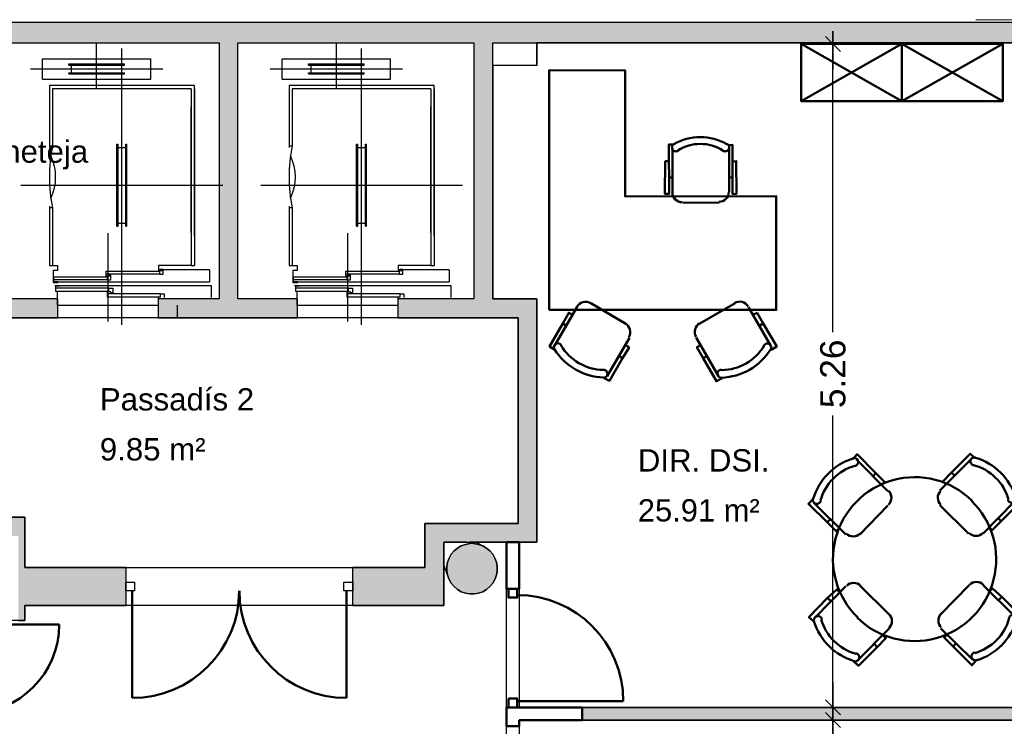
# Model space of a CAD drawing. Header units: metres. Extents: x -1 to 443, y -6 to 31.
# Tile 19 of 20: x 417.41 to 425.21, y 22.65 to 28.25. Entities that reach past the tile are written whole.
import ezdxf

# ---------------------------------------------------------------- set-up
doc = ezdxf.new("R2010")
doc.units = ezdxf.units.M
doc.header["$PDMODE"] = 65
doc.linetypes.add('CONTINUA', pattern=[0])
for name, color, linetype, lineweight in [('3D P3 MURS', 7, 'CONTINUA', 25), ('3D P3 MURS NOUS', 7, 'CONTINUA', 25), ('3D P3 PILAR', 7, 'CONTINUA', 25), ('P3 COTES', 7, 'CONTINUA', 25), ('P3 ESCALES 2D', 7, 'CONTINUA', 25), ('P3 LOCAL', 7, 'CONTINUA', 25), ('P3 MOBLES', 7, 'CONTINUA', 25), ('P3 SUP.LLIURE', 7, 'CONTINUA', 25)]:
    doc.layers.add(name, color=color, linetype=linetype, lineweight=lineweight)
doc.styles.add('ARIAL', font='arial.ttf')
doc.dimstyles.new('DIMSTYLE_3', dxfattribs={"dimtxt": 0.2, "dimasz": 0.2, "dimexe": 0, "dimexo": 1e-06, "dimgap": 0.1, "dimtad": 0, "dimrnd": 0.005, "dimzin": 4, "dimdsep": 46, "dimtxsty": 'ARIAL', "dimblk1": 'ALL_ML_STRICH', "dimblk2": 'ALL_ML_STRICH', "dimsah": 1, "dimcen": 0, "dimse1": 1, "dimse2": 1, "dimclrd": 2, "dimclre": 2, "dimclrt": 2, "dimadec": 0, "dimazin": 0, "dimtfac": 1, "dimtdec": 0, "dimtix": 1, "dimtmove": 2, "dimatfit": 3, "dimfxl": 0, "dimtzin": 0, "dimlwd": 0, "dimlwe": 35, "dimarcsym": 0})
doc.dimstyles.new('DIMSTYLE_6', dxfattribs={"dimtxt": 0.2, "dimasz": 0.2, "dimexe": 0, "dimexo": 1e-06, "dimgap": 0.1, "dimtad": 2, "dimdec": 0, "dimlfac": 100, "dimrnd": 0.5, "dimzin": 4, "dimdsep": 46, "dimtxsty": 'ARIAL', "dimblk1": 'ALL_ML_STRICH', "dimblk2": 'ALL_ML_STRICH', "dimsah": 1, "dimcen": 0, "dimse1": 1, "dimse2": 1, "dimclrd": 2, "dimclre": 2, "dimclrt": 2, "dimadec": 0, "dimazin": 0, "dimtfac": 1, "dimtdec": 0, "dimtix": 1, "dimtmove": 2, "dimatfit": 3, "dimfxl": 0, "dimtvp": 1.2, "dimtzin": 0, "dimlwd": 0, "dimlwe": 35, "dimarcsym": 0})

# ---------------------------------------------------------------- blocks, each defined once
blk = doc.blocks.new('_CLOSEDFILLED')
at = {"color": 0, "linetype": 'ByBlock', "lineweight": -2}
blk.add_solid([(-1, 0), (0, 0), (-1, 0)], dxfattribs=at)
blk = doc.blocks.new('OBJETO_COMPLEJO_9')
at = {"layer": 'P3 MOBLES', "color": 202, "linetype": 'CONTINUA', "lineweight": 50, "transparency": 33554687}
for p, q in [((424.2891, 24.5146), (424.0394, 24.7643)), ((424.9495, 24.7685), (424.6997, 24.5188)), ((424.7929, 24.6627), (424.8183, 24.6373)), ((424.1918, 24.6585), (424.1706, 24.6331)), ((424.2595, 24.5865), (424.2425, 24.5654)), ((425.0426, 24.1801), (425.2881, 24.4299)), ((423.7007, 24.4214), (423.9547, 24.1717)), ((424.0648, 24.1717), (424.2891, 24.4003)), ((424.6997, 24.4045), (424.9283, 24.1801)), ((423.8065, 24.269), (423.8319, 24.2902)), ((425.1865, 24.2775), (425.1611, 24.3029)), ((425.1103, 24.2098), (425.0934, 24.2267)), ((423.9547, 23.7611), (423.7092, 23.5113)), ((423.887, 23.7357), (423.9039, 23.7145)), ((424.2976, 23.5367), (424.069, 23.7653)), ((424.9326, 23.7695), (424.7082, 23.5409)), ((425.2966, 23.5198), (425.0426, 23.7695)), ((423.8108, 23.6679), (423.8362, 23.6425)), ((425.1908, 23.6764), (425.1654, 23.651)), ((424.0478, 23.1726), (424.2976, 23.4266)), ((424.7082, 23.4266), (424.958, 23.1811)), ((424.7378, 23.3589), (424.7548, 23.3758)), ((424.2045, 23.2785), (424.1791, 23.3039)), ((424.8056, 23.2827), (424.8267, 23.3081))]:
    blk.add_line(p, q, dxfattribs=at)
for points in [[(424.0097, 24.7685), (424.0436, 24.8066), (424.1918, 24.6585), (424.2637, 24.5865), (424.2383, 24.5654)], [(424.0287, 24.7152), (424.0328, 24.7164), (424.0367, 24.7182), (424.0402, 24.7204), (424.0435, 24.7231), (424.0463, 24.7262), (424.0488, 24.7296), (424.0507, 24.7334), (424.0522, 24.7374), (424.0531, 24.7416), (424.0534, 24.7459), (424.0532, 24.7501), (424.0524, 24.7542), (424.0511, 24.7582), (424.0492, 24.762), (424.0469, 24.7655), (424.044, 24.7687), (424.0408, 24.7715), (424.0372, 24.7739), (424.0334, 24.7757), (424.0294, 24.777), (424.0253, 24.7777), (424.0211, 24.7779), (424.0168, 24.7775), (424.0126, 24.7766)], [(424.9791, 24.777), (424.941, 24.8109), (424.7929, 24.6627), (424.7251, 24.5908), (424.7505, 24.5654)], [(424.9828, 24.781), (424.9786, 24.7818), (424.9744, 24.7822), (424.9702, 24.7819), (424.966, 24.7811), (424.9621, 24.7797), (424.9583, 24.7779), (424.9548, 24.7755), (424.9515, 24.7727), (424.9487, 24.7694), (424.9464, 24.7658), (424.9446, 24.762), (424.9434, 24.758), (424.9426, 24.7539), (424.9424, 24.7497), (424.9428, 24.7454), (424.9438, 24.7412), (424.9453, 24.7372), (424.9473, 24.7335), (424.9498, 24.7301), (424.9527, 24.727), (424.956, 24.7244), (424.9596, 24.7222), (424.9635, 24.7205), (424.9676, 24.7193)], [(424.2933, 24.4075), (424.3033, 24.4199), (424.3104, 24.4335), (424.3146, 24.4481), (424.3159, 24.4631), (424.3144, 24.478), (424.31, 24.4925), (424.3027, 24.5061), (424.2926, 24.5183)], [(424.7068, 24.5175), (424.6968, 24.5052), (424.6897, 24.4915), (424.6855, 24.477), (424.6842, 24.462), (424.6857, 24.4471), (424.6901, 24.4326), (424.6974, 24.419), (424.7075, 24.4068)], [(423.6922, 24.4511), (423.6584, 24.413), (423.8065, 24.269), (423.8785, 24.1971), (423.9039, 24.2225)], [(423.6948, 24.4542), (423.6939, 24.45), (423.6936, 24.4458), (423.6939, 24.4416), (423.6947, 24.4375), (423.696, 24.4335), (423.6979, 24.4297), (423.7002, 24.4262), (423.7031, 24.423), (423.7064, 24.4201), (423.7099, 24.4178), (423.7137, 24.416), (423.7177, 24.4148), (423.7219, 24.414), (423.7261, 24.4139), (423.7303, 24.4142), (423.7345, 24.4152), (423.7385, 24.4167), (423.7423, 24.4187), (423.7457, 24.4212), (423.7487, 24.4241), (423.7514, 24.4274), (423.7535, 24.431), (423.7552, 24.4349), (423.7564, 24.439)], [(425.2966, 24.4595), (425.3347, 24.4257), (425.1865, 24.2775), (425.1146, 24.2055), (425.0892, 24.2309)], [(425.2395, 24.4471), (425.2408, 24.443), (425.2425, 24.4391), (425.2448, 24.4355), (425.2474, 24.4323), (425.2505, 24.4294), (425.2539, 24.427), (425.2577, 24.425), (425.2618, 24.4235), (425.266, 24.4226), (425.2702, 24.4223), (425.2744, 24.4226), (425.2785, 24.4233), (425.2825, 24.4247), (425.2863, 24.4265), (425.2898, 24.4289), (425.2931, 24.4317), (425.2959, 24.435), (425.2982, 24.4385), (425.3, 24.4423), (425.3013, 24.4463), (425.3021, 24.4505), (425.3023, 24.4547), (425.3019, 24.4589), (425.301, 24.4631)], [(423.9582, 24.1782), (423.9706, 24.1682), (423.9842, 24.1612), (423.9988, 24.157), (424.0137, 24.1556), (424.0287, 24.1571), (424.0432, 24.1615), (424.0567, 24.1688), (424.069, 24.1789)], [(424.9319, 24.1824), (424.9442, 24.1725), (424.9579, 24.1654), (424.9724, 24.1612), (424.9874, 24.1598), (425.0024, 24.1614), (425.0168, 24.1658), (425.0304, 24.173), (425.0426, 24.1832)], [(423.7007, 23.4817), (423.6626, 23.5155), (423.8108, 23.6679), (423.8827, 23.7357), (423.9081, 23.7145)], [(424.0725, 23.7647), (424.0601, 23.7747), (424.0464, 23.7818), (424.0319, 23.786), (424.0169, 23.7873), (424.002, 23.7858), (423.9875, 23.7814), (423.9739, 23.7741), (423.9617, 23.764)], [(425.0461, 23.7732), (425.0338, 23.7832), (425.0201, 23.7902), (425.0056, 23.7945), (424.9906, 23.7958), (424.9756, 23.7943), (424.9612, 23.7899), (424.9476, 23.7826), (424.9354, 23.7725)], [(425.3051, 23.4901), (425.3389, 23.5282), (425.1908, 23.6764), (425.1188, 23.7441), (425.0934, 23.7187)], [(423.7648, 23.5001), (423.7636, 23.5042), (423.7618, 23.5081), (423.7596, 23.5117), (423.7569, 23.5149), (423.7538, 23.5178), (423.7504, 23.5202), (423.7466, 23.5222), (423.7426, 23.5236), (423.7384, 23.5245), (423.7341, 23.5249), (423.7299, 23.5246), (423.7258, 23.5238), (423.7218, 23.5225), (423.718, 23.5207), (423.7145, 23.5183), (423.7113, 23.5154), (423.7084, 23.5122), (423.7061, 23.5086), (423.7043, 23.5048), (423.703, 23.5008), (423.7023, 23.4967), (423.7021, 23.4925), (423.7024, 23.4883), (423.7034, 23.4841)], [(424.2976, 23.4296), (424.3075, 23.442), (424.3146, 23.4556), (424.3188, 23.4702), (424.3201, 23.4852), (424.3186, 23.5001), (424.3142, 23.5146), (424.3069, 23.5282), (424.2968, 23.5404)], [(424.711, 23.5439), (424.701, 23.5315), (424.694, 23.5179), (424.6898, 23.5033), (424.6884, 23.4883), (424.69, 23.4734), (424.6944, 23.4589), (424.7016, 23.4453), (424.7117, 23.4331)], [(425.3095, 23.4929), (425.3104, 23.4972), (425.3107, 23.5014), (425.3105, 23.5056), (425.3097, 23.5097), (425.3083, 23.5137), (425.3065, 23.5175), (425.3041, 23.521), (425.3012, 23.5242), (425.298, 23.527), (425.2944, 23.5293), (425.2906, 23.5311), (425.2866, 23.5324), (425.2825, 23.5331), (425.2782, 23.5333), (425.274, 23.5329), (425.2698, 23.532), (425.2658, 23.5304), (425.262, 23.5284), (425.2586, 23.5259), (425.2556, 23.5231), (425.253, 23.5198), (425.2508, 23.5162), (425.2491, 23.5123), (425.2479, 23.5081)], [(424.0182, 23.1642), (424.0563, 23.1303), (424.2045, 23.2785), (424.2722, 23.3504), (424.2468, 23.3758)], [(424.9876, 23.1726), (424.9537, 23.1345), (424.8056, 23.2827), (424.7336, 23.3547), (424.759, 23.3801)], [(424.0215, 23.1662), (424.0257, 23.1653), (424.03, 23.165), (424.0342, 23.1653), (424.0383, 23.1661), (424.0423, 23.1674), (424.046, 23.1693), (424.0496, 23.1717), (424.0528, 23.1745), (424.0556, 23.1778), (424.0579, 23.1813), (424.0597, 23.1852), (424.061, 23.1892), (424.0617, 23.1933), (424.0619, 23.1975), (424.0615, 23.2017), (424.0605, 23.2059), (424.059, 23.21), (424.057, 23.2137), (424.0545, 23.2171), (424.0516, 23.2201), (424.0484, 23.2228), (424.0448, 23.225), (424.0409, 23.2267), (424.0367, 23.2278)], [(424.9757, 23.2362), (424.9715, 23.235), (424.9677, 23.2332), (424.9641, 23.231), (424.9609, 23.2283), (424.958, 23.2252), (424.9556, 23.2218), (424.9536, 23.218), (424.9521, 23.214), (424.9512, 23.2098), (424.9509, 23.2055), (424.9511, 23.2013), (424.9519, 23.1972), (424.9533, 23.1932), (424.9551, 23.1894), (424.9575, 23.1859), (424.9603, 23.1827), (424.9636, 23.1799), (424.9671, 23.1775), (424.9709, 23.1757), (424.9749, 23.1744), (424.979, 23.1737), (424.9832, 23.1735), (424.9875, 23.1738), (424.9917, 23.1748)]]:
    blk.add_lwpolyline(points, dxfattribs=at)
for centre, radius, start, end in [((424.1528, 24.3188), 0.476, 107.26536, 163.51023), ((424.8474, 24.323), 0.476, 17.26473, 73.5101), ((424.1359, 24.3358), 0.3956, 105.98923, 164.78982), ((424.8643, 24.3399), 0.3956, 15.98971, 74.78961), ((424.5009, 23.9777), 0.6478, 45.31144, 225.82203), ((424.4992, 23.9737), 0.6478, 225.3114, 45.82206), ((424.14, 23.6073), 0.3956, 195.98917, 254.78945), ((424.8685, 23.6114), 0.3956, 285.98907, 344.78926), ((424.8515, 23.6284), 0.476, 287.26532, 343.50997), ((424.1569, 23.6242), 0.476, 197.26536, 253.51026)]:
    blk.add_arc(centre, radius, start, end, dxfattribs=at)
blk = doc.blocks.new('OBJETO_COMPLEJO_10')
at = {"layer": 'P3 MOBLES', "color": 202, "linetype": 'CONTINUA', "lineweight": 50, "transparency": 33554687}
for p, q in [((422.5808, 27.234), (422.5802, 26.8837)), ((423.0302, 26.8835), (423.0308, 27.2339)), ((423.0556, 27.0036), (423.029, 27.0006)), ((422.5533, 27.0019), (422.579, 27.0008)), ((422.6622, 26.8014), (422.952, 26.8006)), ((421.935, 26.0035), (422.2121, 25.8409)), ((423.0774, 26.0038), (422.7966, 25.8426)), ((421.6472, 25.6663), (421.8251, 25.9748)), ((423.3609, 25.6668), (423.1834, 25.9727)), ((421.7107, 25.8433), (421.7412, 25.8239)), ((423.299, 25.8443), (423.2689, 25.8248)), ((422.2408, 25.731), (422.0638, 25.4267)), ((422.7688, 25.7316), (422.9463, 25.4258)), ((422.2341, 25.6588), (422.2102, 25.6683)), ((422.7788, 25.656), (422.7988, 25.669)), ((422.185, 25.5697), (422.1577, 25.5842)), ((422.8251, 25.5683), (422.8543, 25.5837))]:
    blk.add_line(p, q, dxfattribs=at)
blk.add_lwpolyline([(421.604, 25.9524), (423.404, 25.9519), (423.4042, 26.8519), (422.2053, 26.8506), (422.2051, 27.8502), (421.604, 27.852), (421.604, 25.9524)], close=True, dxfattribs=at)
for points in [[(422.5547, 27.1314), (422.524, 27.1292), (422.5211, 26.8702), (422.5559, 26.8715), (422.5521, 27.2618), (422.5952, 27.2613)], [(422.6258, 27.2131), (422.6201, 27.2102), (422.6141, 27.2086), (422.608, 27.2081), (422.602, 27.2088), (422.5962, 27.2106), (422.5909, 27.2135), (422.5861, 27.2175), (422.5821, 27.2225), (422.5791, 27.2281), (422.5774, 27.2341), (422.5769, 27.2402), (422.5775, 27.2462), (422.5793, 27.252), (422.5821, 27.2574), (422.586, 27.2622), (422.591, 27.2662)], [(423.0157, 27.266), (423.0206, 27.2619), (423.0245, 27.2571), (423.0274, 27.2517), (423.0292, 27.2459), (423.0298, 27.2399), (423.0293, 27.2338), (423.0275, 27.2278), (423.0246, 27.2222), (423.0206, 27.2172), (423.0158, 27.2133), (423.0104, 27.2104), (423.0047, 27.2085), (422.9987, 27.2078), (422.9926, 27.2083), (422.9866, 27.21), (422.9809, 27.2129)], [(423.0562, 27.129), (423.0869, 27.1311), (423.0881, 26.8713), (423.0574, 26.8691), (423.0577, 27.2585), (423.0186, 27.2581)], [(422.6586, 26.8048), (422.6428, 26.8064), (422.6281, 26.8109), (422.6148, 26.8182), (422.6032, 26.8277), (422.5936, 26.8393), (422.5864, 26.8526), (422.5818, 26.8673), (422.5802, 26.8831)], [(423.0275, 26.8864), (423.0259, 26.8707), (423.0214, 26.856), (423.0141, 26.8427), (423.0046, 26.8311), (422.993, 26.8215), (422.9797, 26.8143), (422.965, 26.8097), (422.9492, 26.8081)], [(421.8236, 25.977), (421.8329, 25.9899), (421.8442, 26.0003), (421.8571, 26.0082), (421.8712, 26.0135), (421.886, 26.016), (421.9011, 26.0156), (421.9161, 26.0122), (421.9306, 26.0057)], [(423.0728, 26.0067), (423.0873, 26.0132), (423.1023, 26.0166), (423.1174, 26.017), (423.1322, 26.0146), (423.1463, 26.0093), (423.1592, 26.0014), (423.1705, 25.9909), (423.1798, 25.9781)], [(421.6494, 25.6356), (421.6073, 25.6618), (421.7107, 25.8433), (421.759, 25.9283), (421.7904, 25.913)], [(423.363, 25.6361), (423.4073, 25.6613), (423.299, 25.8443), (423.2518, 25.9279), (423.2184, 25.9133)], [(422.2077, 25.8431), (422.2206, 25.8338), (422.231, 25.8225), (422.2389, 25.8096), (422.2442, 25.7955), (422.2467, 25.7807), (422.2463, 25.7656), (422.2429, 25.7506), (422.2364, 25.7361)], [(422.7675, 25.7377), (422.7609, 25.7521), (422.7576, 25.7671), (422.7572, 25.7823), (422.7596, 25.7971), (422.7649, 25.8112), (422.7728, 25.8241), (422.7833, 25.8354), (422.7961, 25.8446)], [(421.6443, 25.6391), (421.6424, 25.6429), (421.641, 25.6469), (421.6401, 25.6511), (421.6398, 25.6553), (421.64, 25.6594), (421.6408, 25.6636), (421.6422, 25.6676), (421.6441, 25.6715), (421.6465, 25.675), (421.6493, 25.6782), (421.6525, 25.681), (421.656, 25.6832), (421.6598, 25.6851), (421.6638, 25.6863), (421.668, 25.6871), (421.6723, 25.6873), (421.6766, 25.6869), (421.6807, 25.6859), (421.6847, 25.6844), (421.6884, 25.6825), (421.6918, 25.68), (421.6948, 25.6771), (421.6975, 25.6738), (421.6997, 25.6701)], [(423.3047, 25.6687), (423.3069, 25.6724), (423.3096, 25.6757), (423.3127, 25.6786), (423.3161, 25.681), (423.3197, 25.683), (423.3237, 25.6845), (423.3278, 25.6854), (423.3321, 25.6858), (423.3364, 25.6857), (423.3406, 25.6849), (423.3446, 25.6836), (423.3484, 25.6818), (423.3519, 25.6795), (423.3551, 25.6768), (423.3579, 25.6736), (423.3604, 25.67), (423.3623, 25.6662), (423.3636, 25.6621), (423.3644, 25.658), (423.3646, 25.6538), (423.3643, 25.6496), (423.3635, 25.6455), (423.362, 25.6415), (423.3601, 25.6377)], [(422.0387, 25.4103), (422.0816, 25.3883), (422.185, 25.5697), (422.2374, 25.6538), (422.2069, 25.6733)], [(422.9736, 25.4113), (422.9293, 25.3861), (422.8251, 25.5683), (422.7746, 25.6569), (422.8038, 25.6723)], [(422.0321, 25.4764), (422.0364, 25.4763), (422.0406, 25.4757), (422.0447, 25.4744), (422.0485, 25.4727), (422.0521, 25.4705), (422.0553, 25.4679), (422.0582, 25.4647), (422.0607, 25.4612), (422.0627, 25.4574), (422.0641, 25.4534), (422.065, 25.4493), (422.0654, 25.4451), (422.0651, 25.4409), (422.0644, 25.4368), (422.063, 25.4327), (422.0611, 25.4289), (422.0588, 25.4253), (422.0559, 25.4221), (422.0528, 25.4194), (422.0492, 25.417), (422.0455, 25.4152), (422.0415, 25.4139), (422.0373, 25.4131), (422.033, 25.4129)], [(422.9692, 25.4139), (422.9649, 25.4142), (422.9607, 25.4149), (422.9567, 25.4162), (422.9529, 25.4181), (422.9494, 25.4204), (422.9462, 25.4231), (422.9434, 25.4263), (422.941, 25.4299), (422.9391, 25.4337), (422.9378, 25.4378), (422.937, 25.4419), (422.9368, 25.4461), (422.9371, 25.4503), (422.938, 25.4544), (422.9394, 25.4584), (422.9414, 25.4622), (422.9439, 25.4657), (422.9468, 25.4689), (422.9501, 25.4715), (422.9536, 25.4737), (422.9575, 25.4754), (422.9615, 25.4767), (422.9657, 25.4773), (422.97, 25.4774)]]:
    blk.add_lwpolyline(points, dxfattribs=at)
for centre, radius, start, end in [((422.8015, 26.905), 0.4167, 59.5549, 120.42672), ((422.8018, 26.9266), 0.3405, 58.23562, 121.74184), ((422.0502, 25.8909), 0.476, 211.8733, 268.1185), ((422.0376, 25.872), 0.3956, 210.59476, 269.39444), ((422.9547, 25.8899), 0.476, 271.86876, 328.11335), ((422.9677, 25.8698), 0.3956, 270.58962, 329.39012)]:
    blk.add_arc(centre, radius, start, end, dxfattribs=at)
blk = doc.blocks.new('ALL_ML_STRICH')
at = {"color": 0, "linetype": 'ByBlock', "lineweight": -2}
for p, q in [((0, -0.5), (0, 0.5)), ((-1, 0), (0.5, 0)), ((-0.3, -0.3), (0.3, 0.3))]:
    blk.add_line(p, q, dxfattribs=at)
blk = doc.blocks.new('*D46')
at = {"layer": 'DEFPOINTS', "color": 2, "linetype": 'CONTINUA', "lineweight": 35, "transparency": 33554687}
for p in [(423.9817, 22.7007), (423.8531, 18.7056), (423.9159, 18.7056)]:
    blk.add_point(p, dxfattribs=at)
at = {"layer": 'P3 COTES', "color": 2, "linetype": 'CONTINUA', "lineweight": -2, "transparency": 33554687}
for p, q in [((423.8531, 21.048), (423.8531, 22.7007)), ((423.8531, 18.7056), (423.8531, 20.388))]:
    blk.add_line(p, q, dxfattribs=at)
at = {"layer": 'P3 COTES', "color": 2, "linetype": 'CONTINUA', "lineweight": 35, "transparency": 33554687, "xscale": 0.2, "yscale": 0.2, "zscale": 0.2}
for p, rotation in [((423.8531, 22.7007), 90), ((423.8531, 18.7056), 270)]:
    blk.add_blockref('ALL_ML_STRICH', p, dxfattribs=dict(at, rotation=rotation))
at = {"layer": 'P3 COTES', "color": 2, "linetype": 'CONTINUA', "lineweight": 35, "transparency": 33554687, "insert": (423.8531, 20.718), "char_height": 0.2, "width": 0.8, "attachment_point": 5, "rotation": 90, "style": 'ARIAL'}
blk.add_mtext('\\A1;{\\A1;{4.00\\H0.132000;\\S^ ;}}', dxfattribs=at)
blk = doc.blocks.new('*D47')
at = {"layer": 'DEFPOINTS', "color": 2, "linetype": 'CONTINUA', "lineweight": 35, "transparency": 33554687}
for p in [(423.8686, 22.8007), (423.8531, 22.7007), (423.9817, 22.7007)]:
    blk.add_point(p, dxfattribs=at)
at = {"layer": 'P3 COTES', "color": 2, "linetype": 'CONTINUA', "lineweight": -2, "transparency": 33554687}
blk.add_line((423.8531, 22.7007), (423.8531, 22.8007), dxfattribs=at)
at = {"layer": 'P3 COTES', "color": 2, "linetype": 'CONTINUA', "lineweight": 35, "transparency": 33554687, "xscale": 0.2, "yscale": 0.2, "zscale": 0.2}
for p, rotation in [((423.8531, 22.7007), 270), ((423.8531, 22.8007), 90)]:
    blk.add_blockref('ALL_ML_STRICH', p, dxfattribs=dict(at, rotation=rotation))
at = {"layer": 'P3 COTES', "color": 2, "linetype": 'CONTINUA', "lineweight": 35, "transparency": 33554687, "insert": (423.7497, 22.4433), "char_height": 0.2, "width": 0.4, "attachment_point": 5, "rotation": 90, "style": 'ARIAL'}
blk.add_mtext('\\A1;{10}', dxfattribs=at)
blk = doc.blocks.new('*D48')
at = {"layer": 'DEFPOINTS', "color": 2, "linetype": 'CONTINUA', "lineweight": 35, "transparency": 33554687}
for p in [(422.9488, 28.0595), (423.8531, 22.8007), (423.8686, 22.8007)]:
    blk.add_point(p, dxfattribs=at)
at = {"layer": 'P3 COTES', "color": 2, "linetype": 'CONTINUA', "lineweight": -2, "transparency": 33554687}
for p, q in [((423.8531, 25.7746), (423.8531, 28.0595)), ((423.8531, 22.8007), (423.8531, 25.1146))]:
    blk.add_line(p, q, dxfattribs=at)
at = {"layer": 'P3 COTES', "color": 2, "linetype": 'CONTINUA', "lineweight": 35, "transparency": 33554687, "xscale": 0.2, "yscale": 0.2, "zscale": 0.2}
for p, rotation in [((423.8531, 28.0595), 90), ((423.8531, 22.8007), 270)]:
    blk.add_blockref('ALL_ML_STRICH', p, dxfattribs=dict(at, rotation=rotation))
at = {"layer": 'P3 COTES', "color": 2, "linetype": 'CONTINUA', "lineweight": 35, "transparency": 33554687, "insert": (423.8531, 25.4446), "char_height": 0.2, "width": 0.8, "attachment_point": 5, "rotation": 90, "style": 'ARIAL'}
blk.add_mtext('\\A1;{\\A1;{5.26\\H0.132000;\\S^ ;}}', dxfattribs=at)

msp = doc.modelspace()

# ---------------------------------------------------------------- hatches: boundary and pattern name
at = {"layer": '3D P3 MURS', "linetype": 'CONTINUA', "lineweight": 18, "true_color": 0xa0a0a0, "transparency": 33554687}
for points in [[(426.84641, 28.22825), (401.29043, 28.22825), (401.25873, 28.06825), (426.81325, 28.06825)], [(419.13698, 26.03946), (419.13698, 28.06825), (418.98698, 28.06825), (418.98698, 26.03946)], [(421.15698, 26.03946), (421.15698, 28.06825), (421.00698, 28.06825), (421.00698, 26.03946)], [(416.92698, 25.88946), (417.70698, 25.88946), (417.70698, 26.03946), (416.92698, 26.03946)], [(418.50698, 25.88946), (419.60698, 25.88946), (419.60698, 26.03946), (418.50698, 26.03946)], [(420.40698, 25.88946), (421.50698, 25.88946), (421.50698, 26.03946), (420.40698, 26.03946)], [(421.50698, 24.25946), (421.50698, 25.88946), (421.35698, 25.88946), (421.35698, 24.25946)], [(417.44698, 24.30946), (412.10698, 24.30946), (412.10698, 24.15946), (417.44698, 24.15946)], [(421.50698, 24.25946), (420.61838, 24.25946), (420.61838, 24.10946), (421.50698, 24.10946)], [(417.44698, 23.48946), (417.44698, 24.15946), (417.39698, 24.15946), (417.39698, 23.48946)], [(420.76838, 23.60946), (420.76838, 24.10946), (420.61838, 24.10946), (420.61838, 23.60946)], [(418.24789, 23.90946), (417.44698, 23.90946), (417.44698, 23.60946), (418.24789, 23.60946)], [(420.61838, 23.90946), (420.04698, 23.90946), (420.04698, 23.60946), (420.61838, 23.60946)]]:
    msp.add_hatch(color=253, dxfattribs=at).paths.add_polyline_path(points)
at = {"layer": '3D P3 MURS NOUS', "linetype": 'CONTINUA', "lineweight": 18, "true_color": 0x006e00, "transparency": 33554687}
msp.add_hatch(color=96, dxfattribs=at).paths.add_polyline_path([(421.86585, 22.70074), (425.70089, 22.70074), (425.72161, 22.80074), (421.86585, 22.80074)])
at = {"layer": '3D P3 PILAR', "linetype": 'CONTINUA', "lineweight": 18, "transparency": 33554687}
msp.add_hatch(color=9, dxfattribs=at).paths.add_polyline_path([(421.00946, 24.09921), (420.97451, 24.09921), (420.94009, 24.09314), (420.90725, 24.08118), (420.87698, 24.06371), (420.8502, 24.04124), (420.82774, 24.01447), (420.81026, 23.9842), (420.79831, 23.95136), (420.79224, 23.91694), (420.79224, 23.88198), (420.79831, 23.84756), (420.81026, 23.81472), (420.82774, 23.78445), (420.8502, 23.75768), (420.87698, 23.73521), (420.90725, 23.71774), (420.94009, 23.70578), (420.97451, 23.69971), (421.00946, 23.69971), (421.04388, 23.70578), (421.07672, 23.71774), (421.10699, 23.73521), (421.13377, 23.75768), (421.15623, 23.78445), (421.17371, 23.81472), (421.18566, 23.84756), (421.19173, 23.88198), (421.19173, 23.91694), (421.18566, 23.95136), (421.17371, 23.9842), (421.15623, 24.01447), (421.13377, 24.04124), (421.10699, 24.06371), (421.07672, 24.08118), (421.04388, 24.09314)])

# ---------------------------------------------------------------- linework, layer by layer
at = {"layer": '3D P3 MURS', "color": 7, "linetype": 'CONTINUA', "lineweight": 25, "transparency": 33554687}
for p, q in [((426.84641, 28.22825), (401.29043, 28.22825)), ((417.07698, 28.06825), (418.98698, 28.06825)), ((418.98698, 28.06825), (418.98698, 26.03946)), ((419.13698, 28.06825), (421.00698, 28.06825)), ((419.13698, 26.03946), (419.13698, 28.06825)), ((421.00698, 28.06825), (421.00698, 26.03946)), ((421.15698, 28.06825), (426.81325, 28.06825)), ((421.15698, 26.03946), (421.15698, 28.06825)), ((417.70698, 26.03946), (417.07698, 26.03946)), ((417.70698, 26.03946), (417.70698, 25.88946)), ((418.50698, 25.88946), (418.50698, 26.03946)), ((418.98698, 26.03946), (418.50698, 26.03946)), ((419.60698, 26.03946), (419.13698, 26.03946)), ((419.60698, 26.03946), (419.60698, 25.88946)), ((420.40698, 25.88946), (420.40698, 26.03946)), ((421.00698, 26.03946), (420.40698, 26.03946)), ((421.50698, 26.03946), (421.15698, 26.03946)), ((421.50698, 25.88946), (421.50698, 26.03946)), ((416.92698, 25.88946), (417.70698, 25.88946)), ((418.50698, 25.88946), (419.60698, 25.88946)), ((420.40698, 25.88946), (421.35698, 25.88946)), ((421.35698, 25.88946), (421.35698, 24.25946)), ((421.50698, 24.25946), (421.50698, 25.88946)), ((417.44698, 24.30946), (412.10698, 24.30946)), ((417.44698, 24.15946), (417.44698, 24.30946)), ((421.35698, 24.25946), (420.61838, 24.25946)), ((420.61838, 24.25946), (420.61838, 24.10946)), ((421.50698, 24.10946), (421.50698, 24.25946)), ((417.44698, 23.90946), (417.44698, 24.15946)), ((420.61838, 24.10946), (420.61838, 23.90946)), ((420.76838, 24.10946), (421.50698, 24.10946)), ((420.76838, 23.60946), (420.76838, 24.10946)), ((418.24789, 23.90946), (417.44698, 23.90946)), ((418.24789, 23.90946), (418.24789, 23.60946)), ((420.04698, 23.60946), (420.04698, 23.90946)), ((420.61838, 23.90946), (420.04698, 23.90946)), ((417.44698, 23.60946), (418.24789, 23.60946)), ((417.44698, 23.48946), (417.44698, 23.60946)), ((420.04698, 23.60946), (420.61838, 23.60946)), ((420.61838, 23.60946), (420.76838, 23.60946)), ((417.39698, 23.48946), (417.44698, 23.48946))]:
    msp.add_line(p, q, dxfattribs=at)
at = {"layer": '3D P3 MURS', "color": 202, "linetype": 'CONTINUA', "lineweight": 50, "transparency": 33554687}
for p, q in [((418.29789, 23.72446), (418.29789, 22.87541)), ((419.99698, 23.72446), (419.99698, 22.87541)), ((417.01698, 23.45761), (417.7203, 23.45761))]:
    msp.add_line(p, q, dxfattribs=at)
at = {"layer": '3D P3 MURS', "color": 7, "linetype": 'CONTINUA', "lineweight": 25, "transparency": 33554687}
for points in [[(418.24789, 23.79446), (418.31789, 23.79446), (418.31789, 23.72446), (418.24789, 23.72446), (418.24789, 23.79446)], [(419.97698, 23.79446), (420.04698, 23.79446), (420.04698, 23.72446), (419.97698, 23.72446), (419.97698, 23.79446)]]:
    msp.add_lwpolyline(points, close=True, dxfattribs=at)
at = {"layer": '3D P3 MURS', "color": 202, "linetype": 'CONTINUA', "lineweight": 50, "transparency": 33554687}
msp.add_arc((417.01698, 23.45761), 0.70332, 270, 0, dxfattribs=at)
for centre, start_param, end_param in [((418.29789, 23.72446), 0, 1.5707963), ((419.99698, 23.72446), 4.712389, 6.2831853)]:
    msp.add_ellipse(centre, major_axis=(0, -0.84905), ratio=1, start_param=start_param, end_param=end_param, dxfattribs=at)
at = {"layer": '3D P3 MURS NOUS', "color": 4, "linetype": 'CONTINUA', "lineweight": 50, "transparency": 33554687}
for p, q in [((421.26585, 24.10946), (421.26585, 23.74074)), ((421.36585, 24.10946), (421.26585, 24.10946)), ((421.36585, 23.74074), (421.36585, 24.10946)), ((421.36585, 23.74074), (421.26585, 23.74074)), ((421.26585, 22.80074), (421.36585, 22.80074)), ((421.26585, 22.80074), (421.26585, 22.65074)), ((421.35085, 22.85074), (422.19085, 22.85074)), ((421.86585, 22.80074), (421.36585, 22.80074)), ((421.86585, 22.70074), (421.86585, 22.80074)), ((421.36585, 22.65074), (421.26585, 22.65074)), ((421.36585, 22.70074), (421.86585, 22.70074)), ((421.36585, 22.65074), (421.36585, 22.70074))]:
    msp.add_line(p, q, dxfattribs=at)
at = {"layer": '3D P3 MURS NOUS', "color": 7, "linetype": 'CONTINUA', "lineweight": 25, "transparency": 33554687}
for p, q in [((425.72161, 22.80074), (421.86585, 22.80074)), ((421.86585, 22.80074), (421.86585, 22.70074)), ((421.86585, 22.70074), (425.70089, 22.70074))]:
    msp.add_line(p, q, dxfattribs=at)
at = {"layer": '3D P3 MURS NOUS', "color": 4, "linetype": 'CONTINUA', "lineweight": 50, "transparency": 33554687}
for points in [[(421.28085, 23.74074), (421.28085, 23.67074), (421.35085, 23.67074), (421.35085, 23.74074), (421.28085, 23.74074)], [(421.28085, 22.87074), (421.28085, 22.80074), (421.35085, 22.80074), (421.35085, 22.87074), (421.28085, 22.87074)]]:
    msp.add_lwpolyline(points, close=True, dxfattribs=at)
msp.add_arc((421.35085, 22.85074), 0.84, 0, 90, dxfattribs=at)
at = {"layer": '3D P3 PILAR', "color": 7, "linetype": 'CONTINUA', "lineweight": 25, "transparency": 33554687}
for p, q in [((420.8502, 24.04124), (420.82774, 24.01447)), ((420.87698, 24.06371), (420.8502, 24.04124)), ((420.90725, 24.08118), (420.87698, 24.06371)), ((420.94009, 24.09314), (420.90725, 24.08118)), ((420.97451, 24.09921), (420.94009, 24.09314)), ((421.00946, 24.09921), (420.97451, 24.09921)), ((421.04388, 24.09314), (421.00946, 24.09921)), ((421.07672, 24.08118), (421.04388, 24.09314)), ((421.10699, 24.06371), (421.07672, 24.08118)), ((421.13377, 24.04124), (421.10699, 24.06371)), ((421.15623, 24.01447), (421.13377, 24.04124)), ((420.81026, 23.9842), (420.79831, 23.95136)), ((420.82774, 24.01447), (420.81026, 23.9842)), ((421.17371, 23.9842), (421.15623, 24.01447)), ((421.18566, 23.95136), (421.17371, 23.9842)), ((420.79831, 23.95136), (420.79224, 23.91694)), ((420.79224, 23.91694), (420.79224, 23.88198)), ((420.79224, 23.88198), (420.79831, 23.84756)), ((421.19173, 23.91694), (421.18566, 23.95136)), ((421.18566, 23.84756), (421.19173, 23.88198)), ((421.19173, 23.88198), (421.19173, 23.91694)), ((420.79831, 23.84756), (420.81026, 23.81472)), ((420.81026, 23.81472), (420.82774, 23.78445)), ((421.15623, 23.78445), (421.17371, 23.81472)), ((421.17371, 23.81472), (421.18566, 23.84756)), ((420.82774, 23.78445), (420.8502, 23.75768)), ((420.8502, 23.75768), (420.87698, 23.73521)), ((420.87698, 23.73521), (420.90725, 23.71774)), ((421.07672, 23.71774), (421.10699, 23.73521)), ((421.10699, 23.73521), (421.13377, 23.75768)), ((421.13377, 23.75768), (421.15623, 23.78445)), ((420.90725, 23.71774), (420.94009, 23.70578)), ((420.94009, 23.70578), (420.97451, 23.69971)), ((420.97451, 23.69971), (421.00946, 23.69971)), ((421.00946, 23.69971), (421.04388, 23.70578)), ((421.04388, 23.70578), (421.07672, 23.71774))]:
    msp.add_line(p, q, dxfattribs=at)
at = {"layer": 'P3 ESCALES 2D', "color": 52, "linetype": 'CONTINUA', "lineweight": 13, "transparency": 33554687}
msp.add_line((424.98642, 28.25174), (429.98642, 28.25174), dxfattribs=at)
at = {"layer": 'P3 ESCALES 2D', "color": 7, "lineweight": 25, "transparency": 33554687}
for p, q in [((418.01698, 27.71146), (418.01698, 28.05946)), ((418.21698, 25.83346), (418.21698, 28.02446)), ((419.91698, 27.71146), (419.91698, 28.05946)), ((420.11698, 25.83346), (420.11698, 28.02446)), ((421.50698, 27.88946), (421.50698, 28.05946)), ((417.58698, 27.78146), (417.58698, 27.94146)), ((417.58698, 27.94146), (418.44698, 27.94146)), ((418.44698, 27.78146), (418.44698, 27.94146)), ((419.48698, 27.94146), (420.34698, 27.94146)), ((419.48698, 27.78146), (419.48698, 27.94146)), ((420.34698, 27.78146), (420.34698, 27.94146)), ((417.49198, 27.86146), (418.54198, 27.86146)), ((417.79698, 27.90146), (418.23698, 27.90146)), ((417.79698, 27.89146), (417.79698, 27.90146)), ((417.79698, 27.89146), (418.23698, 27.89146)), ((417.81698, 27.83146), (417.81698, 27.89146)), ((418.21698, 27.83146), (418.21698, 27.89146)), ((418.23698, 27.89146), (418.23698, 27.90146)), ((419.39198, 27.86146), (420.44198, 27.86146)), ((419.69698, 27.89146), (419.69698, 27.90146)), ((419.69698, 27.90146), (420.13698, 27.90146)), ((419.69698, 27.89146), (420.13698, 27.89146)), ((419.71698, 27.83146), (419.71698, 27.89146)), ((420.11698, 27.83146), (420.11698, 27.89146)), ((420.13698, 27.89146), (420.13698, 27.90146)), ((421.50698, 27.88946), (421.15698, 27.88946)), ((417.79698, 27.82146), (417.79698, 27.83146)), ((417.79698, 27.83146), (418.23698, 27.83146)), ((417.79698, 27.82146), (418.23698, 27.82146)), ((418.23698, 27.82146), (418.23698, 27.83146)), ((419.69698, 27.83146), (420.13698, 27.83146)), ((419.69698, 27.82146), (419.69698, 27.83146)), ((419.69698, 27.82146), (420.13698, 27.82146)), ((420.13698, 27.82146), (420.13698, 27.83146)), ((417.58698, 27.78146), (418.44698, 27.78146)), ((418.79198, 27.72946), (417.64198, 27.72946)), ((417.64198, 27.72946), (417.64198, 27.23746)), ((418.79198, 26.53946), (418.79198, 27.72946)), ((419.48698, 27.78146), (420.34698, 27.78146)), ((419.54198, 27.72946), (419.54198, 27.23746)), ((420.69198, 27.72946), (419.54198, 27.72946)), ((420.69198, 26.53946), (420.69198, 27.72946)), ((418.76698, 27.70446), (417.66698, 27.70446)), ((417.66698, 27.70446), (417.66698, 27.24946)), ((418.76698, 27.70446), (418.76698, 26.30446)), ((418.79198, 27.70446), (418.79198, 26.30446)), ((419.56698, 27.70446), (419.56698, 27.24946)), ((420.66698, 27.70446), (419.56698, 27.70446)), ((420.66698, 27.70446), (420.66698, 26.30446)), ((420.69198, 27.70446), (420.69198, 26.30446)), ((418.76698, 26.56446), (418.76698, 27.56446)), ((420.66698, 26.56446), (420.66698, 27.56446)), ((417.66698, 27.24946), (417.64198, 27.24946)), ((418.17698, 27.26446), (418.18698, 27.26446)), ((418.17698, 26.61446), (418.17698, 27.26446)), ((418.18698, 26.61446), (418.18698, 27.26446)), ((418.18698, 27.23946), (418.24698, 27.23946)), ((418.24698, 27.26446), (418.25698, 27.26446)), ((418.24698, 26.61446), (418.24698, 27.26446)), ((418.25698, 26.61446), (418.25698, 27.26446)), ((419.56698, 27.24946), (419.54198, 27.24946)), ((420.07698, 26.61446), (420.07698, 27.26446)), ((420.07698, 27.26446), (420.08698, 27.26446)), ((420.08698, 26.61446), (420.08698, 27.26446)), ((420.08698, 27.23946), (420.14698, 27.23946)), ((420.14698, 26.61446), (420.14698, 27.26446)), ((420.14698, 27.26446), (420.15698, 27.26446)), ((420.15698, 26.61446), (420.15698, 27.26446)), ((417.41698, 26.93946), (419.01698, 26.93946)), ((419.31698, 26.93946), (420.91698, 26.93946)), ((417.64198, 26.77346), (417.64198, 26.30446)), ((419.54198, 26.77346), (419.54198, 26.30446)), ((417.66698, 26.75946), (417.64198, 26.75946)), ((417.66698, 26.75946), (417.66698, 26.30446)), ((419.56698, 26.75946), (419.54198, 26.75946)), ((419.56698, 26.75946), (419.56698, 26.30446)), ((418.17698, 26.61446), (418.18698, 26.61446)), ((418.18698, 26.63946), (418.24698, 26.63946)), ((418.24698, 26.61446), (418.25698, 26.61446)), ((420.07698, 26.61446), (420.08698, 26.61446)), ((420.08698, 26.63946), (420.14698, 26.63946)), ((420.14698, 26.61446), (420.15698, 26.61446)), ((418.10698, 25.86046), (418.10698, 26.55846)), ((420.00698, 25.86046), (420.00698, 26.55846)), ((417.64198, 26.30446), (417.70698, 26.30446)), ((418.76698, 26.30446), (418.79198, 26.30446)), ((419.54198, 26.30446), (419.60698, 26.30446)), ((420.66698, 26.30446), (420.69198, 26.30446)), ((418.51398, 26.23546), (418.09198, 26.23546)), ((418.91198, 26.26846), (418.50698, 26.26846)), ((418.91198, 26.26846), (418.91198, 26.17446)), ((420.41398, 26.23546), (419.99198, 26.23546)), ((420.81198, 26.26846), (420.40698, 26.26846)), ((420.81198, 26.26846), (420.81198, 26.17446)), ((417.67198, 26.17446), (418.91198, 26.17446)), ((418.09998, 26.19046), (417.67798, 26.19046)), ((419.57198, 26.17446), (420.81198, 26.17446)), ((419.99998, 26.19046), (419.57798, 26.19046)), ((418.11398, 26.12246), (417.69198, 26.12246)), ((417.70698, 26.04946), (417.70698, 26.10046)), ((418.52198, 26.07746), (418.09998, 26.07746)), ((420.01398, 26.12246), (419.59198, 26.12246)), ((419.60698, 26.04946), (419.60698, 26.10046)), ((420.42198, 26.07746), (419.99998, 26.07746)), ((417.70698, 25.98946), (417.70698, 26.04946)), ((417.70698, 25.98946), (418.50698, 25.98946)), ((418.50698, 25.98946), (418.50698, 26.04946)), ((418.65698, 25.88946), (418.65698, 25.98946)), ((419.60698, 25.98946), (419.60698, 26.04946)), ((419.60698, 25.98946), (420.40698, 25.98946)), ((420.40698, 25.98946), (420.40698, 26.04946))]:
    msp.add_line(p, q, dxfattribs=at)
for points in [[(417.66698, 26.30446), (417.70698, 26.30446), (417.70698, 26.26346), (417.67198, 26.26346), (417.67198, 26.16746), (417.71198, 26.16746)], [(418.76698, 26.30446), (418.50698, 26.30446), (418.50698, 26.26346), (418.53698, 26.26346)], [(419.56698, 26.30446), (419.60698, 26.30446), (419.60698, 26.26346), (419.57198, 26.26346), (419.57198, 26.16746), (419.61198, 26.16746)], [(420.66698, 26.30446), (420.40698, 26.30446), (420.40698, 26.26346), (420.43698, 26.26346)], [(417.70798, 26.17346), (417.67798, 26.17346), (417.67798, 26.21246), (418.09998, 26.21246), (418.09998, 26.19046), (418.12998, 26.19046), (418.12998, 26.22746), (418.10998, 26.22746)], [(418.12198, 26.21846), (418.09198, 26.21846), (418.09198, 26.25746), (418.51398, 26.25746), (418.51398, 26.23546), (418.54398, 26.23546), (418.54398, 26.27246), (418.52398, 26.27246)], [(419.60798, 26.17346), (419.57798, 26.17346), (419.57798, 26.21246), (419.99998, 26.21246), (419.99998, 26.19046), (420.02998, 26.19046), (420.02998, 26.22746), (420.00998, 26.22746)], [(420.02198, 26.21846), (419.99198, 26.21846), (419.99198, 26.25746), (420.41398, 26.25746), (420.41398, 26.23546), (420.44398, 26.23546), (420.44398, 26.27246), (420.42398, 26.27246)], [(417.68498, 26.14446), (418.92498, 26.14446), (418.92498, 26.04946)], [(419.58498, 26.14446), (420.82498, 26.14446), (420.82498, 26.04946)], [(417.72198, 26.13946), (417.69198, 26.13946), (417.69198, 26.10046), (418.11398, 26.10046), (418.11398, 26.12246), (418.14398, 26.12246), (418.14398, 26.08546), (418.12398, 26.08546)], [(418.12998, 26.09446), (418.09998, 26.09446), (418.09998, 26.05546), (418.52198, 26.05546), (418.52198, 26.07746), (418.55198, 26.07746), (418.55198, 26.04946)], [(419.62198, 26.13946), (419.59198, 26.13946), (419.59198, 26.10046), (420.01398, 26.10046), (420.01398, 26.12246), (420.04398, 26.12246), (420.04398, 26.08546), (420.02398, 26.08546)], [(420.02998, 26.09446), (419.99998, 26.09446), (419.99998, 26.05546), (420.42198, 26.05546), (420.42198, 26.07746), (420.45198, 26.07746), (420.45198, 26.04946)]]:
    msp.add_lwpolyline(points, dxfattribs=at)
for centre, radius, start, end in [((418.85498, 27.00446), 1.213, 168.347316, 191.652684), ((420.75498, 27.00446), 1.213, 168.347316, 191.652684), ((417.29299, 27.00446), 0.39899, 334.781507, 25.218493), ((419.19299, 27.00446), 0.39899, 334.781507, 25.218493)]:
    msp.add_arc(centre, radius, start, end, dxfattribs=at)
at = {"layer": 'P3 LOCAL', "color": 7, "linetype": 'CONTINUA', "lineweight": 25, "transparency": 33554687}
for p, q in [((426.81325, 28.06825), (421.50698, 28.06825)), ((421.50698, 28.06825), (421.50698, 27.88946)), ((421.50698, 27.88946), (421.15698, 27.88946)), ((421.15698, 27.88946), (421.15698, 26.03946)), ((421.15698, 26.03946), (421.50698, 26.03946)), ((421.50698, 26.03946), (421.50698, 24.10946)), ((421.33698, 25.88946), (415.94698, 25.88946)), ((421.35698, 25.88946), (421.33698, 25.88946)), ((421.35698, 24.25946), (421.35698, 25.88946)), ((415.94698, 24.30946), (417.44698, 24.30946)), ((417.44698, 24.30946), (417.44698, 23.90946)), ((420.61838, 23.90946), (420.61838, 24.25946)), ((420.61838, 24.25946), (421.35698, 24.25946)), ((420.95131, 24.10946), (420.76838, 24.10946)), ((420.76838, 24.10946), (420.76838, 23.60946)), ((420.82774, 24.01447), (420.8502, 24.04124)), ((420.8502, 24.04124), (420.87698, 24.06371)), ((420.87698, 24.06371), (420.90725, 24.08118)), ((420.90725, 24.08118), (420.94009, 24.09314)), ((420.94009, 24.09314), (420.97451, 24.09921)), ((420.97451, 24.10537), (420.95131, 24.10946)), ((421.26585, 24.10946), (420.97451, 24.10946)), ((420.97451, 24.10946), (420.97451, 24.10537)), ((420.97451, 24.09921), (420.97451, 24.10537)), ((420.97451, 24.10537), (421.04388, 24.09314)), ((421.04388, 24.09314), (421.07672, 24.08118)), ((421.07672, 24.08118), (421.10699, 24.06371)), ((421.10699, 24.06371), (421.13377, 24.04124)), ((421.13377, 24.04124), (421.15623, 24.01447)), ((421.26585, 13.11061), (421.26585, 24.10946)), ((421.50698, 24.10946), (421.36585, 24.10946)), ((421.36585, 24.10946), (421.36585, 22.80074)), ((420.79831, 23.95136), (420.81026, 23.9842)), ((420.81026, 23.9842), (420.82774, 24.01447)), ((421.15623, 24.01447), (421.17371, 23.9842)), ((421.17371, 23.9842), (421.18566, 23.95136)), ((417.44698, 23.90946), (420.61838, 23.90946)), ((420.79224, 23.91694), (420.79831, 23.95136)), ((420.79224, 23.88198), (420.79224, 23.91694)), ((420.79831, 23.84756), (420.79224, 23.88198)), ((421.18566, 23.95136), (421.19173, 23.91694)), ((421.19173, 23.88198), (421.18566, 23.84756)), ((421.19173, 23.91694), (421.19173, 23.88198)), ((420.81026, 23.81472), (420.79831, 23.84756)), ((420.82774, 23.78445), (420.81026, 23.81472)), ((421.17371, 23.81472), (421.15623, 23.78445)), ((421.18566, 23.84756), (421.17371, 23.81472)), ((420.8502, 23.75768), (420.82774, 23.78445)), ((420.87698, 23.73521), (420.8502, 23.75768)), ((420.90725, 23.71774), (420.87698, 23.73521)), ((421.10699, 23.73521), (421.07672, 23.71774)), ((421.13377, 23.75768), (421.10699, 23.73521)), ((421.15623, 23.78445), (421.13377, 23.75768)), ((420.94009, 23.70578), (420.90725, 23.71774)), ((420.97451, 23.69971), (420.94009, 23.70578)), ((421.00946, 23.69971), (420.97451, 23.69971)), ((421.04388, 23.70578), (421.00946, 23.69971)), ((421.07672, 23.71774), (421.04388, 23.70578)), ((420.76838, 23.60946), (417.44698, 23.60946)), ((417.44698, 23.60946), (417.44698, 23.48946)), ((417.44698, 23.48946), (417.01698, 23.48946)), ((421.36585, 22.80074), (425.72161, 22.80074)), ((425.70089, 22.70074), (421.36585, 22.70074)), ((421.36585, 22.70074), (421.36585, 18.70563))]:
    msp.add_line(p, q, dxfattribs=at)
at = {"layer": 'P3 MOBLES', "color": 202, "linetype": 'CONTINUA', "lineweight": 50, "transparency": 33554687}
for p, q in [((423.60003, 28.05946), (424.4001, 27.60651)), ((424.4001, 28.05946), (423.60003, 27.60651)), ((424.4001, 27.60651), (425.20017, 28.05946)), ((425.20017, 27.60651), (424.4001, 28.05946))]:
    msp.add_line(p, q, dxfattribs=at)
for points in [[(423.60003, 28.05946), (424.4001, 28.05946), (424.4001, 27.60651), (423.60003, 27.60651), (423.60003, 28.05946)], [(424.4001, 28.05946), (425.20017, 28.05946), (425.20017, 27.60651), (424.4001, 27.60651), (424.4001, 28.05946)]]:
    msp.add_lwpolyline(points, close=True, dxfattribs=at)
at = {"layer": 'P3 SUP.LLIURE', "color": 52, "linetype": 'CONTINUA', "lineweight": 13, "transparency": 33554687}
msp.add_line((424.98642, 28.25174), (429.98642, 28.25174), dxfattribs=at)
at = {"layer": 'P3 SUP.LLIURE', "color": 7, "linetype": 'CONTINUA', "lineweight": 25, "transparency": 33554687}
for p, q in [((421.26585, 24.10946), (421.02775, 24.10946)), ((421.02775, 24.10946), (421.10699, 24.06371)), ((421.10699, 24.06371), (421.13377, 24.04124)), ((421.13377, 24.04124), (421.15623, 24.01447)), ((421.26585, 17.37459), (421.26585, 24.10946)), ((421.15623, 24.01447), (421.17371, 23.9842)), ((421.17371, 23.9842), (421.18566, 23.95136)), ((420.81026, 23.81472), (420.76838, 23.92978)), ((420.76838, 23.92978), (420.76838, 23.60946)), ((421.18566, 23.95136), (421.19173, 23.91694)), ((421.19173, 23.88198), (421.18566, 23.84756)), ((421.19173, 23.91694), (421.19173, 23.88198)), ((420.82774, 23.78445), (420.81026, 23.81472)), ((421.17371, 23.81472), (421.15623, 23.78445)), ((421.18566, 23.84756), (421.17371, 23.81472)), ((420.8502, 23.75768), (420.82774, 23.78445)), ((420.87698, 23.73521), (420.8502, 23.75768)), ((420.90725, 23.71774), (420.87698, 23.73521)), ((421.10699, 23.73521), (421.07672, 23.71774)), ((421.13377, 23.75768), (421.10699, 23.73521)), ((421.15623, 23.78445), (421.13377, 23.75768)), ((420.94009, 23.70578), (420.90725, 23.71774)), ((420.97451, 23.69971), (420.94009, 23.70578)), ((421.00946, 23.69971), (420.97451, 23.69971)), ((421.04388, 23.70578), (421.00946, 23.69971)), ((421.07672, 23.71774), (421.04388, 23.70578)), ((420.76838, 23.60946), (417.44698, 23.60946)), ((417.44698, 23.60946), (417.44698, 23.48946)), ((417.44698, 23.48946), (417.01698, 23.48946))]:
    msp.add_line(p, q, dxfattribs=at)

# ---------------------------------------------------------------- block references
at = {"layer": '3D P3 PILAR', "color": 7, "linetype": 'CONTINUA', "lineweight": 25, "transparency": 33554687, "xscale": 0.0002666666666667, "yscale": 0.0002666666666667, "zscale": 0.0002666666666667}
msp.add_blockref('_CLOSEDFILLED', (420.99198, 23.89946), dxfattribs=at)
at = {"layer": 'P3 MOBLES', "color": 202, "linetype": 'CONTINUA', "lineweight": 50, "transparency": 33554687}
for name in ['OBJETO_COMPLEJO_10', 'OBJETO_COMPLEJO_9']:
    msp.add_blockref(name, (0, 0), dxfattribs=at)

# ---------------------------------------------------------------- texts
at = {"layer": 'P3 LOCAL', "color": 7, "linetype": 'CONTINUA', "lineweight": 25, "transparency": 33554687, "char_height": 0.177, "attachment_point": 7, "style": 'ARIAL'}
for s, insert, width in [('\\W1.00;Magatzem neteja', (416.0534, 27.06471), 1.9944921), ('\\W1.00;Passadís 2', (418.04218, 25.15158), 1.3157895), ('\\W1.00;9.85 m²', (418.04218, 24.75558), 0.9292309), ('\\W1.00;DIR. DSI.', (422.30654, 24.66762), 1.1325897), ('\\W0.99;25.91 m²', (422.30654, 24.27162), 1.0667783)]:
    msp.add_mtext(s, dxfattribs=dict(at, insert=insert, width=width))

# ---------------------------------------------------------------- dimensions: what is measured, and where the dimension line sits
at = {"layer": 'P3 COTES', "color": 2, "linetype": 'CONTINUA', "lineweight": 35, "transparency": 33554687}
for base, p1, p2, dimstyle, picture, middle in [((423.85312, 28.05946), (423.86857, 22.80074), (422.9488, 28.05946), 'DIMSTYLE_3', '*D48', (423.85312, 25.44462)), ((423.85312, 22.80074), (423.9817, 22.70074), (423.86857, 22.80074), 'DIMSTYLE_6', '*D47', (423.74971, 22.44333)), ((423.85312, 22.70074), (423.91591, 18.70563), (423.9817, 22.70074), 'DIMSTYLE_3', '*D46', (423.85312, 20.71798))]:
    dim = msp.add_linear_dim(base=base, p1=p1, p2=p2, angle=90, dimstyle=dimstyle, override={"dimpost": '<>', "dimclrd": 2, "dimclre": 2, "dimclrt": 2, "dimlwd": 0, "dimlwe": 35}, dxfattribs=at)
    dim.commit()
    dim.dimension.update_dxf_attribs({"geometry": picture, "text_midpoint": middle, "dimtype": 160})

doc.saveas('drawing.dxf')
